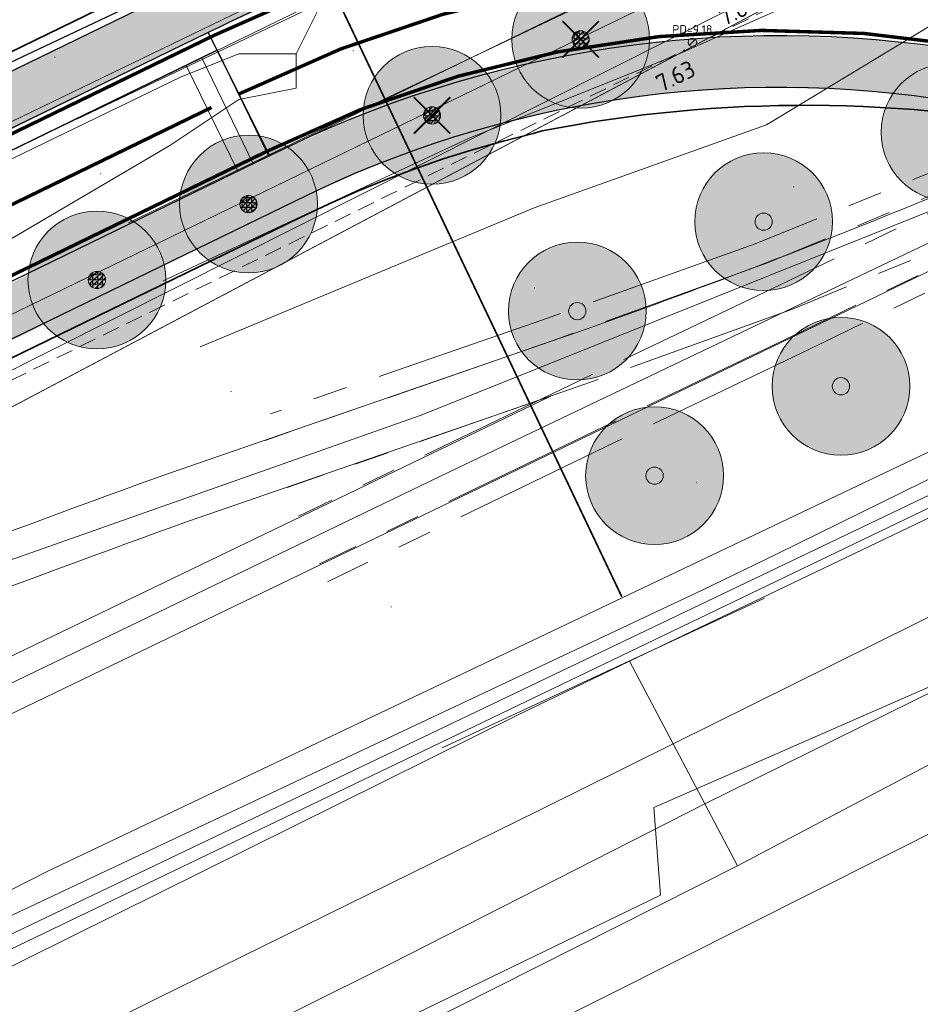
# Model space of a CAD drawing. Header units: metres. Extents: x 163628 to 167855, y 402678 to 405435.
# Tile 96 of 256: x 164421 to 164447, y 403392 to 403420. Entities that reach past the tile are written whole.
import ezdxf

# ---------------------------------------------------------------- set-up
doc = ezdxf.new("R2010")
doc.units = ezdxf.units.M
for name, pattern in [('DASHED2', [0.375, 0.25, -0.125]), ('X-CA190022.004-UO-DTM inmeting$0$AM-AS', [16, 10, -2, 2, -2]), ('X-CA190022.004-UO-DWM_Snelfietsroute$0$2-1', [6, 2, -1, 2, -1]), ('X-CA190022.004-UO-TXT_Tekst 1op200$0$AL-TEKENBLADGRENS', [11.5, 2.5, -1.5, 1, -1.5, 1, -1.5, 2.5])]:
    doc.linetypes.add(name, pattern=pattern)
doc.layers.get('0').update_dxf_attribs({"lineweight": 25})
for name, color, linetype, lineweight in [('B-WE-KW-KUNSTWERK_DUIKER-G', 252, 'Continuous', 18), ('X-CA190022.004-UO-BGT_Ondergrond$0$GE_244_Taludlijn_Lijn_GEM', 253, 'Continuous', 9), ('X-CA190022.004-UO-BGT_Ondergrond$0$GE_251_SPRTrein_as_Lijn_GEM', 253, 'Continuous', 9), ('X-CA190022.004-UO-BGT_Ondergrond$0$GE_316_WGDFietspad_Vlak_GEM', 253, 'Continuous', 9), ('X-CA190022.004-UO-BGT_Ondergrond$0$GE_367_OWGBerm_groenvoorziening_grasenk_GEM', 253, 'Continuous', 9), ('X-CA190022.004-UO-BGT_Ondergrond$0$GE_401_OTDErf_Vlak_GEM', 253, 'Continuous', 9), ('X-CA190022.004-UO-BGT_Ondergrond$0$GE_421_OTDHalfverhard_gravel_Vlak_GEM', 253, 'Continuous', 9), ('X-CA190022.004-UO-BGT_Ondergrond$0$GE_504_WTDWaterloop_sloot_Vlak_GEM', 253, 'Continuous', 9), ('X-CA190022.004-UO-BGT_Ondergrond$0$GE_541_OWTOever_slootkant_Vlak_GEM', 253, 'Continuous', 9), ('X-CA190022.004-UO-DTM inmeting$0$B-WE-AM-AS_DWARSLIGGER-G', 246, 'X-CA190022.004-UO-DTM inmeting$0$AM-AS', 0), ('X-CA190022.004-UO-DTM inmeting$0$B-WE-AM-AS_SPOOR-G', 246, 'X-CA190022.004-UO-DTM inmeting$0$AM-AS', 0), ('X-CA190022.004-UO-DTM inmeting$0$B-WE-GR-BOOM-S', 246, 'Continuous', 0), ('X-CA190022.004-UO-DTM inmeting$0$B-WE-GW-TALUD_KRUIN-G', 246, 'Continuous', 0), ('X-CA190022.004-UO-DTM inmeting$0$B-WE-GW-TALUD_TEEN-G', 246, 'Continuous', 0), ('X-CA190022.004-UO-DTM inmeting$0$B-WE-OG-HOOGTEPUNT-S', 246, 'Continuous', 0), ('X-CA190022.004-UO-DTM inmeting$0$B-WE-RI-PUTDEKSELHOOGTE-T25', 246, 'Continuous', 0), ('X-CA190022.004-UO-DTM inmeting$0$B-WE-VH-VERHARDING_ASFALT-G', 246, 'Continuous', 0), ('X-CA190022.004-UO-DWM_Beplanting$0$N-GV-GR-BOOM_SOLITAIR-G', 92, 'Continuous', 18), ('X-CA190022.004-UO-DWM_Beplanting$0$N-WE-GR-BOOM-S', 90, 'Continuous', 18), ('X-CA190022.004-UO-DWM_Snelfietsroute$0$B-WE-VH-KANTVERHARDING-G', 125, 'Continuous', 25), ('X-CA190022.004-UO-DWM_Snelfietsroute$0$N-WE-GW-BERM-G', 125, 'Continuous', 25), ('X-CA190022.004-UO-DWM_Snelfietsroute$0$N-WE-VH-KANTVERHARDING-G', 125, 'Continuous', 25), ('X-CA190022.004-UO-DWM_Snelfietsroute$0$N-WE-VH-VERHARDINGS_DEKLAAGVERVANGING-A', 125, 'Continuous', 25), ('X-CA190022.004-UO-DWM_Snelfietsroute$0$N-WE-VW-MARKERING_LANGS_STREEP_21-G', 7, 'X-CA190022.004-UO-DWM_Snelfietsroute$0$2-1', 35), ('X-CA190022.004-UO-DWM_Snelfietsroute$0$N-WE-VW-MARKERING_LANGS_STREEP_DOORGETROKKEN_010-G', 125, 'Continuous', 25), ('X-CA190022.004-UO-DWM_Snelfietsroute$0$V-WE-VH-VERHARDING_ASFALT-FREESVAK', 125, 'Continuous', 18), ('X-CA190022.004-UO-DWM_Snelfietsroute$0$V-WE-VH-VERHARDING_ASFALT_ZAAGSNEDE-G', 1, 'X-CA190022.004-UO-DWM_Snelfietsroute$0$VH-ZAAGSNEDE', 25), ('X-CA190022.004-UO-GZM_Werkgrens_v0.1$0$N-WE-KG-GRENS_SYSTEEMGRENS-G', 7, 'X-CA190022.004-UO-GZM_Werkgrens_v0.1$0$KG-OG', 35), ('X-CA190022.004-UO-KAD_Percelen$0$B-WE-KG-GRENS_PERCEEL-GV', 150, 'Continuous', 9), ('X-CA190022.004-UO-TXT_Tekst 1op200$0$X-XX-AL-TEKENBLADGRENS-G', 7, 'X-CA190022.004-UO-TXT_Tekst 1op200$0$AL-TEKENBLADGRENS', 35), ('X-CA190022.004-UO-WHM_Riolering gemeente - drukleidingen_v0.1$0$Riool_onder_druk_asbestcement_leidingen_450_hgml', 214, 'X-CA190022.004-UO-WHM_Riolering gemeente - drukleidingen_v0.1$0$1-200 PERSLEIDING', 25), ('X-XX-AL-T25 DUIIKER BESTAAND', 252, 'Continuous', 25)]:
    doc.layers.add(name, color=color, linetype=linetype, lineweight=lineweight)
doc.layers.add('X-CA190022.004-UO-DTM inmeting$0$X-XX-AL-MEETPUNT-S', color=246, linetype='Continuous', lineweight=0, plot=False)
for name, color, linetype in [('X-CA190022.004-UO-DWM_Beplanting$0$B-WE-GR-BOOM-S AFKOMSTIG UIT DTM_v0.4', 252, 'Continuous'), ('X-CA190022.004-UO-DWM_Beplanting$0$N-GV-GR-GRAS-A-200', 7, 'Continuous'), ('X-CA190022.004-UO-DWM_Beplanting$0$V-WE-GR-BOOM-S', 1, 'Continuous')]:
    doc.layers.add(name, color=color, linetype=linetype)
for name, color, linetype, lineweight, transparency in [('X-CA190022.004-UO-KL_Wenstracé_v0.3$0$N-WE-KL-TRACE_WENSTRACE-G 1.5m', 24, 'Continuous', 35, 0.6), ('X-CA190022.004-UO-KLIC$0$B-OI-KL-DATA_KPN_0000546663_VECT_19O042616-G', 42, 'X-CA190022.004-UO-KLIC$0$1-200 TELEFONIE-KPN', 0, 0.25), ('X-CA190022.004-UO-KLIC$0$B-OI-KL-DATA_ZIGGO BV_0000546674_VECT_19O042616-G', 42, 'X-CA190022.004-UO-KLIC$0$1-200 ZIGGO', 0, 0.25), ('X-CA190022.004-UO-KLIC$0$B-OI-KL-WATER_BW_0000551269_VECT_19O042616-G', 42, 'X-CA190022.004-UO-KLIC$0$1-200 WATERLEIDING', 0, 0.25), ('X-CA190022.004-UO-KLIC$0$B-WE-KL-ET_LS-G', 42, 'X-CA190022.004-UO-KLIC$0$1-200 LAAGSPANNING', 0, 0.25), ('X-CA190022.004-UO-KLIC$0$B-WE-KL-ET_LS_KABELBED-G', 42, 'X-CA190022.004-UO-KLIC$0$1-200 LAAGSPANNING', 0, 0.25), ('X-CA190022.004-UO-KLIC$0$B-WE-KL-ET_MS-G', 42, 'X-CA190022.004-UO-KLIC$0$1-200 MIDDENSPANNING', 0, 0.25)]:
    doc.layers.add(name, color=color, linetype=linetype, lineweight=lineweight, transparency=transparency)
doc.styles.add('NLCS-ISO-M200-T25', font='NLCS-ISO.ttf', dxfattribs={"height": 0.5})
doc.styles.add('X-CA190022.004-UO-DTM inmeting$0$NLCS-ISO', font='isocpeur.ttf', dxfattribs={"height": 2.5})
doc.styles.add('X-CA190022.004-UO-KLIC$0$NLCS-ISO', font='NLCS-ISO.ttf')
doc.styles.add('X-CA190022.004-UO-WHM_Riolering gemeente - drukleidingen_v0.1$0$NLCS-ISO', font='NLCS-ISO.ttf')
doc.linetypes.add('X-CA190022.004-UO-DWM_Snelfietsroute$0$VH-ZAAGSNEDE', pattern='A,1e-05,-2.54,[181,NLCS.SHX,S=2.54,R=0,X=-2.54,Y=0],-5.08,[181,NLCS.SHX,S=2.54,R=180,X=2.54,Y=0],-2.54', length=10.16001)
doc.linetypes.add('X-CA190022.004-UO-GZM_Werkgrens_v0.1$0$KG-OG', pattern='A,5.5,-1.5,[2,NLCS.SHX,S=0.5,R=0,X=0,Y=0],-1.5', length=8.5)
doc.linetypes.add('X-CA190022.004-UO-KLIC$0$1-200 LAAGSPANNING', pattern='A,1.5,-0.6,["LS",X-CA190022.004-UO-KLIC$0$NLCS-ISO,S=0.24,R=0,X=-0.45,Y=-0.12],-0.05', length=2.15)
doc.linetypes.add('X-CA190022.004-UO-KLIC$0$1-200 MIDDENSPANNING', pattern='A,1.5,-0.6,["MS",X-CA190022.004-UO-KLIC$0$NLCS-ISO,S=0.24,R=0,X=-0.5,Y=-0.12],-0.05', length=2.15)
doc.linetypes.add('X-CA190022.004-UO-KLIC$0$1-200 TELEFONIE-KPN', pattern='A,1.5,-0.6,["KPN",X-CA190022.004-UO-KLIC$0$NLCS-ISO,S=0.24,R=0,X=-0.5,Y=-0.12],-0.3', length=2.4)
doc.linetypes.add('X-CA190022.004-UO-KLIC$0$1-200 WATERLEIDING', pattern='A,1.5,-0.6,["WATER",X-CA190022.004-UO-KLIC$0$NLCS-ISO,S=0.24,R=0,X=-0.5,Y=-0.12],-0.65', length=2.75)
doc.linetypes.add('X-CA190022.004-UO-KLIC$0$1-200 ZIGGO', pattern='A,1.5,-0.6,["ZIGGO",X-CA190022.004-UO-KLIC$0$NLCS-ISO,S=0.24,R=0,X=-0.5,Y=-0.12],-0.5', length=2.6)
doc.linetypes.add('X-CA190022.004-UO-WHM_Riolering gemeente - drukleidingen_v0.1$0$1-200 PERSLEIDING', pattern='A,1.5,-0.6,["PERS",X-CA190022.004-UO-WHM_Riolering gemeente - drukleidingen_v0.1$0$NLCS-ISO,S=0.24,R=0,X=-0.5,Y=-0.12],-0.65', length=2.75)

# ---------------------------------------------------------------- blocks, each defined once
blk = doc.blocks.new('X-CA190022.004-UO-DTM inmeting$0$SOG-HOOGTEPUNT-SO')
for p, q in [((-0.5, 0), (0.5, 0)), ((0, 0.5), (0, -0.5))]:
    blk.add_line(p, q)
blk = doc.blocks.new('X-CA190022.004-UO-DTM inmeting$0$punt')
at = {"color": 0, "lineweight": -2}
blk.add_line((0, 0), (0, 0), dxfattribs=at)
blk = doc.blocks.new('X-CA190022.004-UO-DTM inmeting$0$putdeksel 1.03')
at = {"layer": 'X-CA190022.004-UO-DTM inmeting$0$B-WE-RI-PUTDEKSELHOOGTE-T25', "flags": 128}
blk.add_lwpolyline([(-0.177, -0.177), (0.177, 0.177)], dxfattribs=at)
at = {"layer": 'X-CA190022.004-UO-DTM inmeting$0$B-WE-RI-PUTDEKSELHOOGTE-T25'}
blk.add_circle((0, 0), 0.25, dxfattribs=at)
blk = doc.blocks.new('X-CA190022.004-UO-DTM inmeting$0$Putdeksel 1.04')
at = {"layer": 'X-CA190022.004-UO-DTM inmeting$0$B-WE-RI-PUTDEKSELHOOGTE-T25'}
blk.add_blockref('X-CA190022.004-UO-DTM inmeting$0$putdeksel 1.03', (0, 0), dxfattribs=at)
blk = doc.blocks.new('X-CA190022.004-UO-DTM inmeting$0$boom')
h = blk.add_hatch()
h.set_pattern_fill('ANSI31', color=256, scale=0.13)
h.paths.add_polyline_path([(-1, 0, 1), (1, 0, 1)])
blk.add_circle((0, 0), 1)
blk = doc.blocks.new('X-CA190022.004-UO-DWM_Beplanting$0$sfr nieuwe boom')
at = {"layer": 'X-CA190022.004-UO-DWM_Beplanting$0$N-GV-GR-BOOM_SOLITAIR-G', "transparency": 33554470}
h = blk.add_hatch(color=256, dxfattribs=at)
h.dxf.hatch_style = 1
edge = h.paths.add_edge_path()
edge.add_arc((0, 0), 2, 0, 360)
at = {"layer": 'X-CA190022.004-UO-DWM_Beplanting$0$N-GV-GR-BOOM_SOLITAIR-G'}
h = blk.add_hatch(color=256, dxfattribs=at)
h.dxf.hatch_style = 1
edge = h.paths.add_edge_path()
edge.add_arc((0, 0), 0.25, 0, 360)
for radius in [2, 0.25]:
    blk.add_circle((0, 0), radius, dxfattribs=at)
blk = doc.blocks.new('X-CA190022.004-UO-DWM_Beplanting$0$SGR-BOOM_01-SO')
at = {"linetype": 'ByBlock', "lineweight": 18}
h = blk.add_hatch(color=0, dxfattribs=at)
h.dxf.hatch_style = 1
edge = h.paths.add_edge_path()
edge.add_arc((0, 0), 0.25, 0, 360)
at = {"color": 0, "linetype": 'ByBlock', "lineweight": 18}
for radius in [2, 0.25]:
    blk.add_circle((0, 0), radius, dxfattribs=at)
blk = doc.blocks.new('X-CA190022.004-UO-DWM_Beplanting$0$IMGEOBoom')
at = {"transparency": 33554457}
h = blk.add_hatch(color=256, dxfattribs=at)
h.dxf.hatch_style = 1
edge = h.paths.add_edge_path()
edge.add_arc((0, 0), 100, 0, 360)
edge = h.paths.add_edge_path(flags=17)
edge.add_arc((0, 0), 12.5, 0, 360)
h = blk.add_hatch()
h.set_pattern_fill('ANGLE', color=256)
h.set_pattern_definition([(0, (0, 0), (0, 6.985), [5.08, -1.905]), (90, (0, 0), (-6.985, 4e-16), [5.08, -1.905])])
edge = h.paths.add_edge_path(flags=17)
edge.add_arc((0, 0), 12.5, 0, 360)
at = {"layer": 'X-CA190022.004-UO-DWM_Beplanting$0$N-GV-GR-GRAS-A-200'}
h = blk.add_hatch(color=256, dxfattribs=at)
h.dxf.hatch_style = 1
edge = h.paths.add_edge_path(flags=17)
edge.add_arc((0, 0), 12.5, 0, 360)
at = {"xscale": 50, "yscale": 50, "zscale": 50}
blk.add_blockref('X-CA190022.004-UO-DWM_Beplanting$0$SGR-BOOM_01-SO', (0, 0), dxfattribs=at)
blk = doc.blocks.new('X-CA190022.004-UO-DWM_Beplanting$0$Te verwijderen boom')
at = {"ltscale": 0.1, "const_width": 0.05, "flags": 128}
for points in [[(-0.53, 0.53), (0.53, -0.53)], [(0.53, 0.53), (-0.53, -0.53)]]:
    blk.add_lwpolyline(points, dxfattribs=at)

msp = doc.modelspace()

# ---------------------------------------------------------------- linework, layer by layer
at = {"layer": 'B-WE-KW-KUNSTWERK_DUIKER-G', "linetype": 'DASHED2', "ltscale": 2, "flags": 128}
for points in [[(164441.17, 403419.963), (164488.698, 403443.34)], [(164399.996, 403399.768), (164440.443, 403419.608)]]:
    msp.add_lwpolyline(points, dxfattribs=at)
at = {"layer": 'X-CA190022.004-UO-BGT_Ondergrond$0$GE_244_Taludlijn_Lijn_GEM'}
msp.add_line((164453.447, 403426.482), (164418.343, 403407.883), dxfattribs=at)
at = {"layer": 'X-CA190022.004-UO-BGT_Ondergrond$0$GE_251_SPRTrein_as_Lijn_GEM'}
for p, q in [((164432.791, 403409.005), (164459.393, 403419.677)), ((164433.595, 403407.355), (164459.393, 403419.677)), ((164404.05, 403392.21), (164458.617, 403418.539)), ((164437.611, 403411.514), (164425.549, 403407.343)), ((164436.553, 403409.561), (164402.38, 403393.08)), ((164426.047, 403405.928), (164436.553, 403409.561)), ((164420.642, 403404.717), (164432.791, 403409.005)), ((164391.745, 403387.167), (164433.595, 403407.355))]:
    msp.add_line(p, q, dxfattribs=at)
at = {"layer": 'X-CA190022.004-UO-BGT_Ondergrond$0$GE_251_SPRTrein_as_Lijn_GEM', "extrusion": (0, 0, -1)}
for centre, radius, start, end in [((-164364.259, 403618.734), 219.819, 244.7653, 250.50698), ((-164554.637, 403047.561), 380.739, 67.89371, 70.26089)]:
    msp.add_arc(centre, radius, start, end, dxfattribs=at)
at = {"layer": 'X-CA190022.004-UO-BGT_Ondergrond$0$GE_251_SPRTrein_as_Lijn_GEM'}
msp.add_arc((164554.155, 403048.815), 380.896, 109.73319, 112.11243, dxfattribs=at)
at = {"layer": 'X-CA190022.004-UO-BGT_Ondergrond$0$GE_316_WGDFietspad_Vlak_GEM', "flags": 128}
for points in [[(164331.41, 403371.01), (164357.53, 403385.53), (164366.62, 403390.14), (164389.014, 403401.122), (164392.63, 403402.895), (164397.33, 403405.2), (164445.43, 403428.64), (164451.991, 403431.556), (164460.333, 403435.32), (164470.225, 403439.862)], [(164446.97, 403425.58), (164399.07, 403402.26), (164372.83, 403389.33), (164350.72, 403377.56), (164333.1, 403368.04)]]:
    msp.add_lwpolyline(points, dxfattribs=at)
at = {"layer": 'X-CA190022.004-UO-BGT_Ondergrond$0$GE_367_OWGBerm_groenvoorziening_grasenk_GEM', "flags": 128}
for points in [[(164470.225, 403439.862), (164460.333, 403435.32), (164451.991, 403431.556), (164445.43, 403428.64), (164397.33, 403405.2), (164392.63, 403402.895), (164389.014, 403401.122)], [(164136.762, 403226.328), (164137.681, 403227.058), (164154.717, 403240.595), (164179.581, 403260.655), (164183.17, 403263.55), (164218.15, 403291.31), (164235.99, 403304.79), (164243.405, 403310.219), (164247.56, 403313.26), (164252.819, 403316.997), (164260.03, 403322.12), (164268.56, 403327.98), (164276.38, 403333.21), (164299.08, 403347.85), (164321.95, 403361.65), (164333.1, 403368.04), (164350.72, 403377.56), (164372.83, 403389.33), (164399.07, 403402.26), (164446.97, 403425.58), (164458.26, 403430.62), (164461.749, 403432.244), (164473.316, 403437.484)], [(164453.447, 403426.482), (164418.343, 403407.883), (164405.774, 403401.616), (164393.255, 403395.423), (164379.112, 403388.334), (164366.676, 403382.161), (164338.225, 403366.811), (164327.291, 403360.547), (164306.875, 403348.529), (164295.285, 403341.33), (164281.893, 403332.496), (164265.634, 403321.347), (164239.848, 403303.124), (164224.258, 403291.345), (164208.266, 403279.037), (164194.822, 403268.535), (164179.256, 403255.889), (164165.951, 403244.025), (164160.088, 403238.658), (164155.081, 403234.074), (164150.561, 403230.11), (164146.709, 403226.642), (164139.364, 403219.716), (164136.597, 403223.292)]]:
    msp.add_lwpolyline(points, dxfattribs=at)
at = {"layer": 'X-CA190022.004-UO-BGT_Ondergrond$0$GE_401_OTDErf_Vlak_GEM', "flags": 128}
msp.add_lwpolyline([(164339.738, 403342.06), (164352.683, 403349.048), (164364.941, 403355.617), (164377.549, 403362.178), (164391.056, 403369.382), (164407.491, 403377.871), (164427.97, 403388.858), (164441.975, 403395.917), (164452.283, 403401.37), (164453.126, 403403.335), (164455.882, 403405.808), (164461.191, 403409.172), (164471.709, 403413.607), (164476.252, 403415.868), (164480.879, 403417.646)], dxfattribs=at)
at = {"layer": 'X-CA190022.004-UO-BGT_Ondergrond$0$GE_421_OTDHalfverhard_gravel_Vlak_GEM', "flags": 128}
for points in [[(164165.951, 403244.025), (164179.256, 403255.889), (164194.822, 403268.535), (164208.266, 403279.037), (164224.258, 403291.345), (164239.848, 403303.124), (164265.634, 403321.347), (164281.893, 403332.496), (164295.285, 403341.33), (164306.875, 403348.529), (164327.291, 403360.547), (164338.225, 403366.811), (164366.676, 403382.161), (164379.112, 403388.334), (164393.255, 403395.423), (164405.774, 403401.616), (164418.343, 403407.883), (164453.447, 403426.482), (164456.675, 403428.038), (164465.477, 403431.918), (164467.948, 403432.656), (164471.335, 403432.326), (164477.915, 403429.509), (164481.182, 403421.899)], [(164479.789, 403421.948), (164478.772, 403421.491), (164473.863, 403419.286), (164458.271, 403411.732), (164451.965, 403408.12), (164448.528, 403406.504), (164438.845, 403401.859), (164435.646, 403400.325), (164404.334, 403384.783)]]:
    msp.add_lwpolyline(points, dxfattribs=at)
at = {"layer": 'X-CA190022.004-UO-BGT_Ondergrond$0$GE_504_WTDWaterloop_sloot_Vlak_GEM', "flags": 128}
for points in [[(164451.43, 403404.167), (164451.628, 403403.816), (164451.65, 403403.217), (164451.55, 403402.92), (164441.025, 403397.721), (164440.108, 403399.462), (164450.664, 403404.704), (164451.269, 403404.452), (164451.43, 403404.167)], [(164329.572, 403342.458), (164353.085, 403355.54), (164370.775, 403364.872), (164389.322, 403374.292), (164407.628, 403383.327), (164425.126, 403392.066), (164436.189, 403397.516), (164440.108, 403399.462), (164441.025, 403397.721), (164431.907, 403393.079), (164418.83, 403386.562), (164404.407, 403378.75), (164387.325, 403370.106)]]:
    msp.add_lwpolyline(points, dxfattribs=at)
at = {"layer": 'X-CA190022.004-UO-BGT_Ondergrond$0$GE_541_OWTOever_slootkant_Vlak_GEM', "flags": 128}
for points in [[(164471.709, 403413.607), (164461.191, 403409.172), (164455.882, 403405.808), (164453.126, 403403.335), (164452.283, 403401.37), (164441.975, 403395.917), (164441.025, 403397.721), (164451.55, 403402.92), (164451.65, 403403.217), (164451.628, 403403.816), (164451.43, 403404.167), (164451.269, 403404.452), (164450.664, 403404.704), (164440.108, 403399.462), (164438.845, 403401.859), (164448.528, 403406.504), (164451.965, 403408.12), (164458.271, 403411.732), (164473.863, 403419.286), (164478.772, 403421.491), (164479.789, 403421.948)], [(164342.639, 403352.83), (164364.838, 403364.953), (164384.642, 403375.1), (164404.334, 403384.783), (164435.646, 403400.325), (164438.845, 403401.859), (164440.108, 403399.462), (164436.189, 403397.516), (164425.126, 403392.066), (164407.628, 403383.327), (164389.322, 403374.292), (164370.775, 403364.872), (164353.085, 403355.54), (164329.572, 403342.458)], [(164340.757, 403344.812), (164355.733, 403353.081), (164387.325, 403370.106), (164404.407, 403378.75), (164418.83, 403386.562), (164431.907, 403393.079), (164441.025, 403397.721), (164441.975, 403395.917)], [(164441.975, 403395.917), (164427.97, 403388.858), (164407.491, 403377.871), (164391.056, 403369.382), (164377.549, 403362.178), (164364.941, 403355.617), (164352.683, 403349.048), (164339.738, 403342.06)]]:
    msp.add_lwpolyline(points, dxfattribs=at)
at = {"layer": 'X-CA190022.004-UO-DTM inmeting$0$B-WE-AM-AS_DWARSLIGGER-G', "ltscale": 0.5}
for p, q in [((164451.687, 403417.727, 9.923), (164442.488, 403413.982, 9.942)), ((164452.812, 403415.164, 9.925), (164444.043, 403410.913, 9.942)), ((164442.488, 403413.982, 9.942), (164436.3, 403411.761, 9.955)), ((164436.3, 403411.761, 9.955), (164428.418, 403409.045, 9.946)), ((164444.043, 403410.913, 9.942), (164438.446, 403408.234, 9.952)), ((164438.446, 403408.234, 9.952), (164430.073, 403404.169, 9.969))]:
    msp.add_line(p, q, dxfattribs=at)
at = {"layer": 'X-CA190022.004-UO-DTM inmeting$0$B-WE-AM-AS_SPOOR-G', "ltscale": 0.5}
for p, q in [((164451.928, 403417.172, 10.105), (164442.845, 403413.429, 10.118)), ((164451.987, 403417.012, 10.104), (164443.19, 403412.782, 10.119)), ((164452.537, 403415.787, 10.107), (164443.575, 403412.088, 10.12)), ((164452.624, 403415.656, 10.107), (164443.857, 403411.449, 10.123)), ((164442.845, 403413.429, 10.118), (164436.563, 403411.151, 10.13)), ((164443.19, 403412.782, 10.119), (164437.402, 403410.015, 10.123)), ((164443.575, 403412.088, 10.12), (164437.491, 403409.884, 10.124)), ((164443.857, 403411.449, 10.123), (164438.104, 403408.676, 10.127)), ((164436.563, 403411.151, 10.13), (164428.271, 403408.275, 10.124)), ((164437.491, 403409.884, 10.124), (164428.909, 403406.903, 10.125)), ((164437.402, 403410.015, 10.123), (164429.236, 403406.071, 10.128)), ((164438.104, 403408.676, 10.127), (164429.84, 403404.686, 10.133))]:
    msp.add_line(p, q, dxfattribs=at)
at = {"layer": 'X-CA190022.004-UO-DTM inmeting$0$B-WE-GW-TALUD_KRUIN-G'}
msp.add_polyline3d([(164426.385, 403410.987, 9.664), (164436.07, 403415.024, 9.624), (164442.813, 403417.433, 9.67), (164448.762, 403421.033, 9.586)], dxfattribs=at)
at = {"layer": 'X-CA190022.004-UO-DTM inmeting$0$B-WE-GW-TALUD_TEEN-G'}
for points in [[(164425.307, 403412.907, 8.948), (164434.167, 403417.04, 8.957), (164440.216, 403419.468, 9.135), (164445.549, 403421.84, 9.116), (164451.28, 403424.863, 9.245), (164457.663, 403428.003, 9.326), (164463.452, 403430.894, 9.362), (164466.957, 403432.649, 9.53), (164473.979, 403433.682, 9.853)], [(164433.408, 403399.346, 9.655), (164442.758, 403403.697, 9.638)]]:
    msp.add_polyline3d(points, dxfattribs=at)
at = {"layer": 'X-CA190022.004-UO-DTM inmeting$0$B-WE-VH-VERHARDING_ASFALT-G'}
for points in [[(164454.691, 403432.691, 9.203), (164447.063, 403429.209, 9.078), (164438.685, 403425.252, 8.924), (164430.171, 403421.119, 8.866), (164422.803, 403417.603, 8.858)], [(164456.149, 403429.705, 9.172), (164448.433, 403426.193, 9.026), (164440.139, 403422.2, 8.875), (164431.459, 403418.053, 8.812), (164424.3, 403414.59, 8.806)]]:
    msp.add_polyline3d(points, dxfattribs=at)
at = {"layer": 'X-CA190022.004-UO-DWM_Snelfietsroute$0$B-WE-VH-KANTVERHARDING-G', "flags": 128}
msp.add_lwpolyline([(164426.876, 403419.598), (164397.33, 403405.2), (164392.63, 403402.895), (164389.014, 403401.122), (164366.62, 403390.14), (164357.53, 403385.53), (164331.41, 403371.01), (164320.04, 403364.53), (164297.05, 403350.58), (164274.64, 403336.2), (164258.18, 403324.98), (164250.861, 403319.723), (164241.48, 403312.985), (164233.83, 403307.49), (164215.89, 403293.75), (164199.761, 403281.076)], dxfattribs=at)
msp.add_lwpolyline([(164201.986, 403278.39, -0.009585), (164204.884, 403280.782), (164218.15, 403291.31), (164235.99, 403304.79), (164243.405, 403310.219), (164247.56, 403313.26), (164252.819, 403316.997), (164260.03, 403322.12), (164268.56, 403327.98), (164276.38, 403333.21), (164299.08, 403347.85), (164321.95, 403361.65), (164333.1, 403368.04), (164350.72, 403377.56), (164372.83, 403389.33), (164399.07, 403402.26), (164428.407, 403416.543)], format="xyb", dxfattribs=at)
at = {"layer": 'X-CA190022.004-UO-DWM_Snelfietsroute$0$N-WE-GW-BERM-G', "flags": 128}
for points in [[(164429.166, 403415.242, -0.157573), (164448.326, 403418.107, 0.154381), (164471.313, 403421.399), (164484.735, 403427.858)], [(164198.488, 403282.627, -0.00975), (164201.6, 403285.197), (164214.782, 403295.659), (164232.707, 403309.203), (164240.156, 403314.657), (164244.343, 403317.721), (164249.633, 403321.48), (164256.88, 403326.629), (164265.474, 403332.533), (164273.361, 403337.807), (164296.168, 403352.517), (164319.162, 403366.391), (164330.425, 403372.846), (164348.121, 403382.407), (164370.322, 403394.225), (164396.651, 403407.199), (164426.052, 403421.511)], [(164202.941, 403277.234, -0.009659), (164205.816, 403279.607), (164219.068, 403290.124), (164236.885, 403303.586), (164244.291, 403309.009), (164248.437, 403312.043), (164253.688, 403315.774), (164260.889, 403320.89), (164269.402, 403326.738), (164277.203, 403331.956), (164299.874, 403346.577), (164322.71, 403360.357), (164333.83, 403366.729), (164351.429, 403376.238), (164373.514, 403387.995), (164399.73, 403400.913), (164429.166, 403415.242)]]:
    msp.add_lwpolyline(points, format="xyb", dxfattribs=at)
at = {"layer": 'X-CA190022.004-UO-DWM_Snelfietsroute$0$N-WE-VH-KANTVERHARDING-G', "flags": 128}
for points in [[(164426.621, 403420.122, -0.15819), (164449.225, 403423.533, 0.154381), (164468.928, 403426.354), (164478.819, 403431.115)], [(164428.407, 403416.543, -0.158212), (164448.572, 403419.587, 0.154381), (164470.663, 403422.75), (164482.497, 403428.446)], [(164199.761, 403281.076), (164205.032, 403285.787, -0.014648), (164209.512, 403289.561), (164215.701, 403294.473), (164233.603, 403308), (164241.042, 403313.446), (164245.22, 403316.504), (164250.502, 403320.258), (164257.739, 403325.399), (164266.316, 403331.291), (164274.184, 403336.553), (164296.962, 403351.244), (164319.922, 403365.098), (164331.155, 403371.535), (164348.829, 403381.085), (164371.006, 403392.89), (164397.311, 403405.852), (164426.621, 403420.122)]]:
    msp.add_lwpolyline(points, format="xyb", dxfattribs=at)
at = {"layer": 'X-CA190022.004-UO-DWM_Snelfietsroute$0$N-WE-VH-VERHARDINGS_DEKLAAGVERVANGING-A', "flags": 128}
msp.add_lwpolyline([(164426.617, 403420.12), (164428.392, 403416.536)], dxfattribs=at)
at = {"layer": 'X-CA190022.004-UO-DWM_Snelfietsroute$0$N-WE-VW-MARKERING_LANGS_STREEP_21-G', "const_width": 0.1, "flags": 128}
msp.add_lwpolyline([(164414.122, 403411.812), (164426.71, 403417.939)], dxfattribs=at)
at = {"layer": 'X-CA190022.004-UO-DWM_Snelfietsroute$0$N-WE-VW-MARKERING_LANGS_STREEP_DOORGETROKKEN_010-G', "const_width": 0.1, "flags": 128}
for points in [[(164426.786, 403420.033, -0.157573), (164449.201, 403423.385, 0.154381), (164468.993, 403426.219), (164479.803, 403431.422)], [(164427.497, 403418.322), (164427.609, 403418.376, -0.157573), (164448.898, 403421.56, 0.154381), (164469.795, 403424.552), (164481.84, 403430.349)], [(164199.861, 403280.964), (164205.129, 403285.672, -0.014648), (164209.609, 403289.447), (164215.793, 403294.354), (164233.692, 403307.879), (164241.131, 403313.325), (164245.308, 403316.383), (164250.589, 403320.135), (164257.825, 403325.276), (164266.4, 403331.167), (164274.266, 403336.428), (164297.042, 403351.117), (164319.998, 403364.969), (164331.227, 403371.404), (164348.9, 403380.953), (164371.074, 403392.757), (164397.376, 403405.718), (164426.786, 403420.033)]]:
    msp.add_lwpolyline(points, format="xyb", dxfattribs=at)
at = {"layer": 'X-CA190022.004-UO-DWM_Snelfietsroute$0$N-WE-VW-MARKERING_LANGS_STREEP_DOORGETROKKEN_010-G', "flags": 128}
msp.add_lwpolyline([(164428.327, 403416.67, 0.1, 0.1, -0.158321), (164448.596, 403419.735, 0.1, 0.1, 0.154381), (164470.598, 403422.885, 0.1, 0.1, 0), (164481.532, 403428.148, 0.1, 0.1, 0), (164483.334, 403429.015, 0, 0, 0)], format="xyseb", dxfattribs=at)
at = {"layer": 'X-CA190022.004-UO-DWM_Snelfietsroute$0$N-WE-VW-MARKERING_LANGS_STREEP_DOORGETROKKEN_010-G', "const_width": 0.1, "flags": 128}
msp.add_lwpolyline([(164428.327, 403416.67), (164399.004, 403402.395), (164372.762, 403389.464), (164350.649, 403377.692), (164333.027, 403368.171), (164321.874, 403361.779), (164299.001, 403347.977), (164276.298, 403333.335), (164268.476, 403328.104), (164259.944, 403322.243), (164252.732, 403317.119), (164247.472, 403313.382), (164243.316, 403310.34), (164235.9, 403304.91), (164218.058, 403291.429), (164201.823, 403278.545)], dxfattribs=at)
at = {"layer": 'X-CA190022.004-UO-DWM_Snelfietsroute$0$V-WE-VH-VERHARDING_ASFALT-FREESVAK', "ltscale": 0.2, "flags": 128}
for points in [[(164426.426, 403419.379), (164427.922, 403416.307)], [(164425.977, 403419.16), (164427.473, 403416.088)]]:
    msp.add_lwpolyline(points, dxfattribs=at)
at = {"layer": 'X-CA190022.004-UO-DWM_Snelfietsroute$0$V-WE-VH-VERHARDING_ASFALT_ZAAGSNEDE-G', "ltscale": 0.02, "flags": 128}
msp.add_lwpolyline([(164426.876, 403419.598), (164428.372, 403416.525)], dxfattribs=at)
at = {"layer": 'X-CA190022.004-UO-GZM_Werkgrens_v0.1$0$N-WE-KG-GRENS_SYSTEEMGRENS-G', "ltscale": 0.2, "flags": 128}
msp.add_lwpolyline([(164202.447, 403276.261, -0.007014), (164204.684, 403278.194), (164207.732, 403280.631), (164216.351, 403287.471), (164219.004, 403289.434), (164219.375, 403289.729), (164237.184, 403303.185), (164244.587, 403308.605), (164248.73, 403311.638), (164253.977, 403315.367), (164261.175, 403320.48), (164269.682, 403326.324), (164277.478, 403331.538), (164300.139, 403346.153), (164322.964, 403359.926), (164334.073, 403366.292), (164351.665, 403375.797), (164373.742, 403387.55), (164399.95, 403400.464), (164429.28, 403414.743), (164430.124, 403415.141), (164430.948, 403415.506), (164431.777, 403415.846), (164432.615, 403416.161), (164433.462, 403416.453), (164434.316, 403416.72), (164435.176, 403416.962), (164436.043, 403417.179), (164436.306, 403417.259, -0.099821), (164451.982, 403417.179, 0.131087), (164471.53, 403420.948), (164482.533, 403426.243), (164490.693, 403418.8), (164492.586, 403419.707), (164495.404, 403416.53, -0.0101), (164498.074, 403413.536), (164499.385, 403412.005), (164502.276, 403408.653), (164509.274, 403412.948), (164511.768, 403416.461), (164509.186, 403420.201, -0.175036), (164509.321, 403422.135, -0.180129), (164510.517, 403423.431), (164518.825, 403427.315), (164545.03, 403439.927), (164571.695, 403452.754), (164577.955, 403456.064), (164591.472, 403464.142), (164595.446, 403466.159), (164599.431, 403468.182), (164600.854, 403468.863), (164605.94, 403471.242), (164622.016, 403477.758), (164627.273, 403479.889), (164631.947, 403481.905), (164633.267, 403482.539, 0.084778), (164642.609, 403485.38), (164759.332, 403541.386), (164770.974, 403544.815), (164773.272, 403545.397), (164787.887, 403542.29), (164789.899, 403542.38), (164793.252, 403543.048), (164800.24, 403546.814), (164803.671, 403549.366), (164804.774, 403550.36), (164806.983, 403547.387), (164807.907, 403546.199), (164811.87, 403549.281), (164810.953, 403550.46), (164809.512, 403552.406), (164808.343, 403553.575), (164810.024, 403555.089), (164807.827, 403558.012), (164809.834, 403559.516, 0.087199), (164816.707, 403566.833, -0.136189), (164825.151, 403574.239), (164897.952, 403609.34), (164931.093, 403625.32), (165054.784, 403684.96), (165123.155, 403717.926), (165148.566, 403730.033), (165175.654, 403740.478), (165188.146, 403744.824), (165187.632, 403748.092), (165185.258, 403754.932), (165180.038, 403753.689, 0.027846), (165177.051, 403752.466), (165119.698, 403725.141), (165051.309, 403692.167), (164927.618, 403632.527), (164894.477, 403616.547), (164821.676, 403581.445, 0.136189), (164810.016, 403571.218, -0.087199), (164805.039, 403565.919), (164803.02, 403564.408), (164799.415, 403569.204), (164798.615, 403568.604), (164797.815, 403568.006), (164797.216, 403568.806), (164793.371, 403565.926), (164793.97, 403565.126), (164792.376, 403563.932), (164795.885, 403559.064, -0.201548), (164780.097, 403554.057, 0.075656), (164771.169, 403553.982, -0.009755), (164764.075, 403552.536), (164754.286, 403547.799), (164747.474, 403544.606), (164708.34, 403525.583), (164686.218, 403515.365), (164675.148, 403509.865), (164663.524, 403504.258), (164644.327, 403495.071), (164639.493, 403492.723), (164638.201, 403492.127, -0.201818), (164621.846, 403491.8, 0.209498), (164598.58, 403490.973), (164556.157, 403470.566), (164536.299, 403461.008), (164516.318, 403451.408), (164508.232, 403447.512), (164500.187, 403443.642), (164497.203, 403443.008), (164495.09, 403442.274, 0.130794), (164492.913, 403444.811), (164488.435, 403447.885), (164494.899, 403449.835), (164490.315, 403452.233), (164484.484, 403450.597, -0.076427), (164479.748, 403454.723), (164478.799, 403455.857), (164474.918, 403452.962), (164457.343, 403473.566), (164451.257, 403468.374), (164465.519, 403451.653, -0.484297), (164464.817, 403448.113), (164461.416, 403446.394), (164463.893, 403441.77), (164464.916, 403439.614), (164433.017, 403424.683, 0.05166), (164425.3, 403421.703), (164396.431, 403407.648), (164370.094, 403394.67), (164347.884, 403382.848), (164330.182, 403373.283), (164318.908, 403366.822), (164295.903, 403352.941), (164273.086, 403338.225), (164265.193, 403332.947), (164256.594, 403327.039), (164249.344, 403321.888), (164244.05, 403318.127), (164239.86, 403315.06), (164232.409, 403309.604), (164214.476, 403296.054), (164201.289, 403285.589, 0.012131), (164197.414, 403282.357)], format="xyb", close=True, dxfattribs=at)
at = {"layer": 'X-CA190022.004-UO-KAD_Percelen$0$B-WE-KG-GRENS_PERCEEL-GV', "flags": 128}
for points in [[(164347.324, 403375.205), (164360.621, 403382.207), (164387.566, 403395.736), (164459.04, 403430.474), (164469.708, 403435.65), (164464.658, 403441.585), (164461.223, 403440.276), (164450.635, 403435.456), (164443.895, 403432.527), (164395.494, 403408.832), (164393.545, 403407.844), (164337.189, 403378.787)], [(164343.747, 403354.336), (164363.145, 403364.918), (164374.895, 403370.972), (164408.841, 403387.712), (164466.349, 403415.367), (164460.276, 403427.915), (164459.04, 403430.474), (164387.566, 403395.736), (164360.621, 403382.207), (164347.324, 403375.205)], [(164345.274, 403347.596), (164358.377, 403354.762), (164371.136, 403361.559), (164397.764, 403374.75), (164420.417, 403385.713), (164439.743, 403395.067), (164439.548, 403397.62), (164455.428, 403404.573), (164468.748, 403410.406), (164466.349, 403415.367), (164408.841, 403387.712), (164374.895, 403370.972), (164363.145, 403364.918), (164343.747, 403354.336)]]:
    msp.add_lwpolyline(points, dxfattribs=at)
msp.add_lwpolyline([(164467.899, 403234.987), (164456.621, 403388.359), (164455.852, 403398.81), (164455.428, 403404.573), (164439.548, 403397.62), (164439.743, 403395.067), (164420.417, 403385.713), (164397.764, 403374.75), (164371.136, 403361.559), (164358.377, 403354.762), (164345.274, 403347.596), (164327.091, 403336.771), (164317.093, 403330.96), (164302.186, 403321.636), (164284.985, 403310.301), (164267.784, 403298.445), (164251.857, 403287.067), (164235.818, 403275.048), (164214.13, 403258.511), (164217.745, 403216.986), (164299.737, 403222.886)], close=True, dxfattribs=at)
at = {"layer": 'X-CA190022.004-UO-KL_Wenstracé_v0.3$0$N-WE-KL-TRACE_WENSTRACE-G 1.5m', "lineweight": 18, "ltscale": 0.2, "const_width": 1.5}
for points in [[(164198.985, 403282.025, -0.007378), (164201.4, 403284.039, -0.059508), (164393.732, 403404.994, 0.004627), (164426.386, 403420.839, -0.157573), (164449.348, 403424.273, 0.154381), (164468.603, 403427.03), (164478.772, 403431.925)], [(164202.488, 403277.783, -0.007644), (164204.86, 403279.763, -0.059508), (164396.088, 403400.024, 0.004627), (164428.833, 403415.914, -0.157573), (164448.449, 403418.847, 0.154381), (164470.988, 403422.074), (164483.38, 403428.039)]]:
    msp.add_lwpolyline(points, format="xyb", dxfattribs=at)
at = {"layer": 'X-CA190022.004-UO-KLIC$0$B-OI-KL-DATA_KPN_0000546663_VECT_19O042616-G', "flags": 128}
msp.add_lwpolyline([(164486.833, 403425.5), (164401.167, 403384.5), (164393.5, 403380.5), (164353.5, 403359.833), (164345.167, 403355.167), (164313.167, 403336.833), (164308.5, 403333.833), (164282.833, 403316.833), (164277.833, 403313.167), (164255.833, 403298.167), (164245.833, 403290.833), (164228.833, 403278.833), (164227.833, 403277.833), (164218.5, 403270.167), (164215.833, 403267.5), (164202.5, 403255.167), (164202.5, 403254.5), (164200.833, 403252.833), (164200.167, 403252.833), (164195.5, 403248.167), (164190.167, 403242.167)], dxfattribs=at)
at = {"layer": 'X-CA190022.004-UO-KLIC$0$B-OI-KL-DATA_ZIGGO BV_0000546674_VECT_19O042616-G', "flags": 128}
msp.add_lwpolyline([(164461.833, 403445.5), (164464.833, 403439.167), (164459.167, 403436.167), (164460.833, 403430.5), (164460.5, 403430.167), (164459.167, 403428.5), (164449.167, 403424.5), (164441.833, 403420.833), (164380.833, 403390.167), (164379.5, 403389.833), (164373.167, 403388.833), (164350.167, 403377.167), (164341.167, 403372.167), (164297.833, 403346.833), (164253.5, 403317.5), (164233.167, 403302.5), (164206.167, 403281.5), (164177.167, 403258.5), (164172.833, 403255.5), (164159.167, 403246.5), (164155.833, 403244.833), (164139.167, 403236.833)], dxfattribs=at)
at = {"layer": 'X-CA190022.004-UO-KLIC$0$B-OI-KL-WATER_BW_0000551269_VECT_19O042616-G', "flags": 128}
for points in [[(164429.167, 403419.5), (164429.833, 403420.833)], [(164429.167, 403419.5), (164427.5, 403419.5), (164425.833, 403418.833), (164372.833, 403393.167), (164366.833, 403391.167), (164363.833, 403390.5), (164352.5, 403389.833), (164352.167, 403389.5), (164349.167, 403383.833), (164349.167, 403383.167)], [(164429.167, 403419.5), (164429.167, 403418.5), (164427.5, 403418.167), (164425.5, 403416.833), (164368.833, 403383.5), (164367.833, 403383.167), (164355.167, 403382.5)]]:
    msp.add_lwpolyline(points, dxfattribs=at)
at = {"layer": 'X-CA190022.004-UO-KLIC$0$B-WE-KL-ET_LS-G'}
msp.add_lwpolyline([(164396.688, 403405.825), (164429.357, 403421.624), (164431.182, 403422.478), (164431.373, 403422.567), (164463.117, 403436.937), (164464.246, 403437.432), (164471.848, 403440.734)], dxfattribs=at)
at = {"layer": 'X-CA190022.004-UO-KLIC$0$B-WE-KL-ET_LS_KABELBED-G'}
msp.add_lwpolyline([(164396.688, 403405.825), (164429.357, 403421.624), (164431.182, 403422.478), (164431.373, 403422.567), (164463.117, 403436.937), (164464.246, 403437.432), (164471.848, 403440.734)], dxfattribs=at)
at = {"layer": 'X-CA190022.004-UO-KLIC$0$B-WE-KL-ET_MS-G', "linetype": 'X-CA190022.004-UO-KLIC$0$1-200 MIDDENSPANNING'}
for points in [[(164674.16, 403516.92), (164639.702, 403499.936), (164633.588, 403497.02), (164582.738, 403472.83), (164550.71, 403457.544), (164520.422, 403443.089), (164518.56, 403442.2), (164503.135, 403434.725), (164502.955, 403434.638), (164502.209, 403434.277), (164501.149, 403433.763), (164500.722, 403433.556), (164499.343, 403432.887), (164493.86, 403430.49), (164490.343, 403428.585), (164489.876, 403428.332), (164486.4, 403426.45), (164421.96, 403395.77), (164340.698, 403354.401), (164292.035, 403324.574), (164283.02, 403318.59), (164279.38, 403316.35)], [(164674.16, 403516.92), (164639.702, 403499.936), (164633.588, 403497.02), (164582.738, 403472.83), (164550.71, 403457.544), (164520.422, 403443.089), (164518.56, 403442.2), (164503.135, 403434.725), (164502.955, 403434.638), (164502.209, 403434.277), (164501.149, 403433.763), (164500.722, 403433.556), (164499.343, 403432.887), (164493.86, 403430.49), (164490.343, 403428.585), (164489.876, 403428.332), (164486.4, 403426.45), (164421.96, 403395.77), (164340.698, 403354.401), (164292.035, 403324.574)], [(164187.726, 403239.399), (164195.998, 403249.969), (164279.38, 403316.35), (164283.02, 403318.59), (164292.035, 403324.574), (164340.698, 403354.401), (164421.96, 403395.77), (164486.4, 403426.45), (164489.876, 403428.332), (164490.343, 403428.585), (164493.86, 403430.49), (164499.343, 403432.887), (164500.722, 403433.556), (164501.149, 403433.763), (164502.209, 403434.277), (164502.955, 403434.638), (164503.135, 403434.725), (164518.56, 403442.2), (164520.422, 403443.089)], [(164187.726, 403239.399), (164195.998, 403249.969), (164279.38, 403316.35), (164283.02, 403318.59), (164292.035, 403324.574), (164340.698, 403354.401), (164421.96, 403395.77), (164486.4, 403426.45), (164489.876, 403428.332), (164490.343, 403428.585), (164493.86, 403430.49), (164499.343, 403432.887), (164500.722, 403433.556), (164501.149, 403433.763), (164502.209, 403434.277), (164502.955, 403434.638), (164503.135, 403434.725), (164518.56, 403442.2)], [(164463.848, 403415.179), (164443.109, 403404.97), (164440.946, 403403.928), (164397.948, 403383.667), (164395.795, 403382.607), (164353.633, 403360.937), (164351.532, 403359.779), (164310.652, 403335.725)], [(164401.518, 403358.511), (164406.731, 403361.052), (164407.284, 403362.657), (164402.246, 403372.995), (164402.708, 403374.331), (164404.499, 403375.218), (164448.179, 403397.169), (164470.571, 403408.429), (164470.625, 403408.456)], [(164401.518, 403358.511), (164406.731, 403361.052), (164407.284, 403362.657), (164402.246, 403372.995), (164402.708, 403374.331), (164404.499, 403375.218), (164448.179, 403397.169)]]:
    msp.add_lwpolyline(points, dxfattribs=at)
at = {"layer": 'X-CA190022.004-UO-TXT_Tekst 1op200$0$X-XX-AL-TEKENBLADGRENS-G', "const_width": 0.05, "flags": 128}
msp.add_lwpolyline([(164422.565, 403437.471), (164438.62, 403403.728)], dxfattribs=at)
at = {"layer": 'X-CA190022.004-UO-WHM_Riolering gemeente - drukleidingen_v0.1$0$Riool_onder_druk_asbestcement_leidingen_450_hgml', "flags": 128}
msp.add_lwpolyline([(164041.696, 403048.992), (164057.888, 403035.424), (164070.8, 403024.32), (164076.496, 403019.328), (164079.76, 403016.48), (164082.848, 403012.704), (164084.864, 403008.736), (164086.912, 403005.44), (164088.24, 403003.712), (164089.904, 403003.232), (164092.128, 403003.424), (164116.608, 403031.04), (164116.752, 403031.168), (164117.68, 403031.648), (164118.544, 403031.776), (164122.064, 403033.44), (164124.032, 403035.04), (164124.784, 403035.936), (164125.312, 403037.056), (164126.064, 403038.368), (164134.208, 403045.856), (164137.376, 403046.4), (164138.528, 403047.648), (164139.696, 403049.28), (164141.136, 403053.856), (164140.736, 403063.616), (164140.112, 403073.6), (164139.392, 403087.488), (164139.776, 403097.952), (164140.624, 403111.296), (164141.568, 403118.976), (164143.136, 403130.272), (164144.672, 403139.872), (164150.432, 403160.832), (164151.712, 403164.672), (164156.464, 403179.872), (164160.544, 403191.712), (164166.16, 403202.752), (164175.232, 403217.632), (164180.096, 403224.64), (164187.872, 403234.592), (164197.312, 403245.472), (164203.024, 403251.424), (164211.424, 403259.328), (164220.304, 403266.816), (164227.968, 403272.832), (164232.576, 403276.224), (164236.656, 403279.04), (164241.104, 403282.144), (164246.656, 403285.536), (164249.632, 403287.488), (164256.256, 403291.168), (164259.76, 403293.184), (164260.144, 403297.088), (164246.416, 403316.8), (164247.408, 403319.968), (164248.192, 403320.736), (164272.64, 403337.44), (164290.144, 403348.416), (164313.152, 403362.88), (164354.304, 403385.824), (164384.944, 403401.824), (164413.664, 403415.84), (164451.424, 403433.696), (164460.096, 403437.92), (164471.904, 403442.784), (164480.64, 403446.112), (164489.584, 403449.632), (164495.968, 403452.448), (164501.664, 403455.424), (164505.312, 403457.312)], dxfattribs=at)

# ---------------------------------------------------------------- block references
at = {"layer": 'X-CA190022.004-UO-DTM inmeting$0$B-WE-GR-BOOM-S', "linetype": 'ByBlock', "lineweight": -2, "xscale": 0.25, "yscale": 0.25, "zscale": 0.25}
for p in [(164437.422, 403419.916, 9.043), (164433.11, 403417.708, 8.935), (164427.784, 403415.134, 8.946), (164423.384, 403412.931, 8.906)]:
    msp.add_blockref('X-CA190022.004-UO-DTM inmeting$0$boom', p, dxfattribs=at)
at = {"layer": 'X-CA190022.004-UO-DTM inmeting$0$B-WE-OG-HOOGTEPUNT-S', "linetype": 'ByBlock', "lineweight": -2, "xscale": 0.01, "yscale": 0.01, "zscale": 0.01}
for p in [(164430.825, 403419.587, 8.855), (164422.167, 403419.401, 9.019), (164423.498, 403416.013, 8.848), (164443.605, 403415.634, 9.772), (164436.088, 403412.698, 9.772), (164427.276, 403409.694, 9.73), (164440.786, 403407.054, 9.818), (164431.926, 403403.441, 9.749)]:
    msp.add_blockref('X-CA190022.004-UO-DTM inmeting$0$SOG-HOOGTEPUNT-SO', p, dxfattribs=at)
at = {"layer": 'X-CA190022.004-UO-DTM inmeting$0$B-WE-RI-PUTDEKSELHOOGTE-T25', "linetype": 'ByBlock', "lineweight": -2, "xscale": 0.5000000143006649, "yscale": 0.5000000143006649, "zscale": 0.5000000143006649}
msp.add_blockref('X-CA190022.004-UO-DTM inmeting$0$Putdeksel 1.04', (164440.665, 403419.83, 9.176), dxfattribs=at)
at = {"layer": 'X-CA190022.004-UO-DTM inmeting$0$X-XX-AL-MEETPUNT-S', "linetype": 'ByBlock', "lineweight": -2}
for p in [(164440.216, 403419.468, 9.135), (164431.459, 403418.053, 8.812), (164422.803, 403417.603, 8.858), (164442.813, 403417.433, 9.67), (164434.167, 403417.04, 8.957), (164436.07, 403415.024, 9.624), (164424.3, 403414.59, 8.806), (164442.488, 403413.982, 9.942), (164442.845, 403413.429, 10.118), (164425.307, 403412.907, 8.948), (164443.19, 403412.782, 10.119), (164443.575, 403412.088, 10.12), (164436.3, 403411.761, 9.955), (164443.857, 403411.449, 10.123), (164426.385, 403410.987, 9.664), (164436.563, 403411.151, 10.13), (164444.043, 403410.913, 9.942), (164437.402, 403410.015, 10.123), (164437.491, 403409.884, 10.124), (164428.418, 403409.045, 9.946), (164438.104, 403408.676, 10.127), (164428.271, 403408.275, 10.124), (164438.446, 403408.234, 9.952), (164428.909, 403406.903, 10.125), (164429.236, 403406.071, 10.128), (164429.84, 403404.686, 10.133), (164430.073, 403404.169, 9.969), (164442.758, 403403.697, 9.638), (164433.408, 403399.346, 9.655)]:
    msp.add_blockref('X-CA190022.004-UO-DTM inmeting$0$punt', p, dxfattribs=at)
at = {"layer": 'X-CA190022.004-UO-DWM_Beplanting$0$B-WE-GR-BOOM-S AFKOMSTIG UIT DTM_v0.4', "linetype": 'ByBlock', "lineweight": -2, "xscale": 0.02, "yscale": 0.02, "zscale": 0.02}
for p in [(164437.422, 403419.916, 9.043), (164433.11, 403417.708, 8.935), (164427.784, 403415.134, 8.946), (164423.384, 403412.931, 8.906)]:
    msp.add_blockref('X-CA190022.004-UO-DWM_Beplanting$0$IMGEOBoom', p, dxfattribs=at)
at = {"layer": 'X-CA190022.004-UO-DWM_Beplanting$0$N-WE-GR-BOOM-S'}
for p in [(164448.143, 403417.22), (164442.734, 403414.623), (164437.325, 403412.027), (164444.977, 403409.845), (164439.568, 403407.249)]:
    msp.add_blockref('X-CA190022.004-UO-DWM_Beplanting$0$sfr nieuwe boom', p, dxfattribs=at)
at = {"layer": 'X-CA190022.004-UO-DWM_Beplanting$0$V-WE-GR-BOOM-S'}
for p in [(164437.422, 403419.916, 9.043), (164433.11, 403417.708, 8.935)]:
    msp.add_blockref('X-CA190022.004-UO-DWM_Beplanting$0$Te verwijderen boom', p, dxfattribs=at)

# ---------------------------------------------------------------- texts
at = {"layer": 'X-CA190022.004-UO-DTM inmeting$0$B-WE-RI-PUTDEKSELHOOGTE-T25', "linetype": 'ByBlock', "insert": (164440.665, 403420.08, 9.176), "char_height": 0.25, "attachment_point": 8, "style": 'X-CA190022.004-UO-DTM inmeting$0$NLCS-ISO'}
msp.add_mtext('PD=9.18', dxfattribs=at)
at = {"layer": 'X-XX-AL-T25 DUIIKER BESTAAND', "char_height": 0.5, "attachment_point": 1, "rotation": 26.1288, "style": 'NLCS-ISO-M200-T25'}
for s, insert in [('7.64', (164441.368, 403420.745)), ('7.63', (164439.546, 403418.823))]:
    msp.add_mtext_dynamic_manual_height_columns(s, width=3.88453, gutter_width=3.5, heights=[0], dxfattribs=dict(at, insert=insert))

doc.saveas('drawing.dxf')
